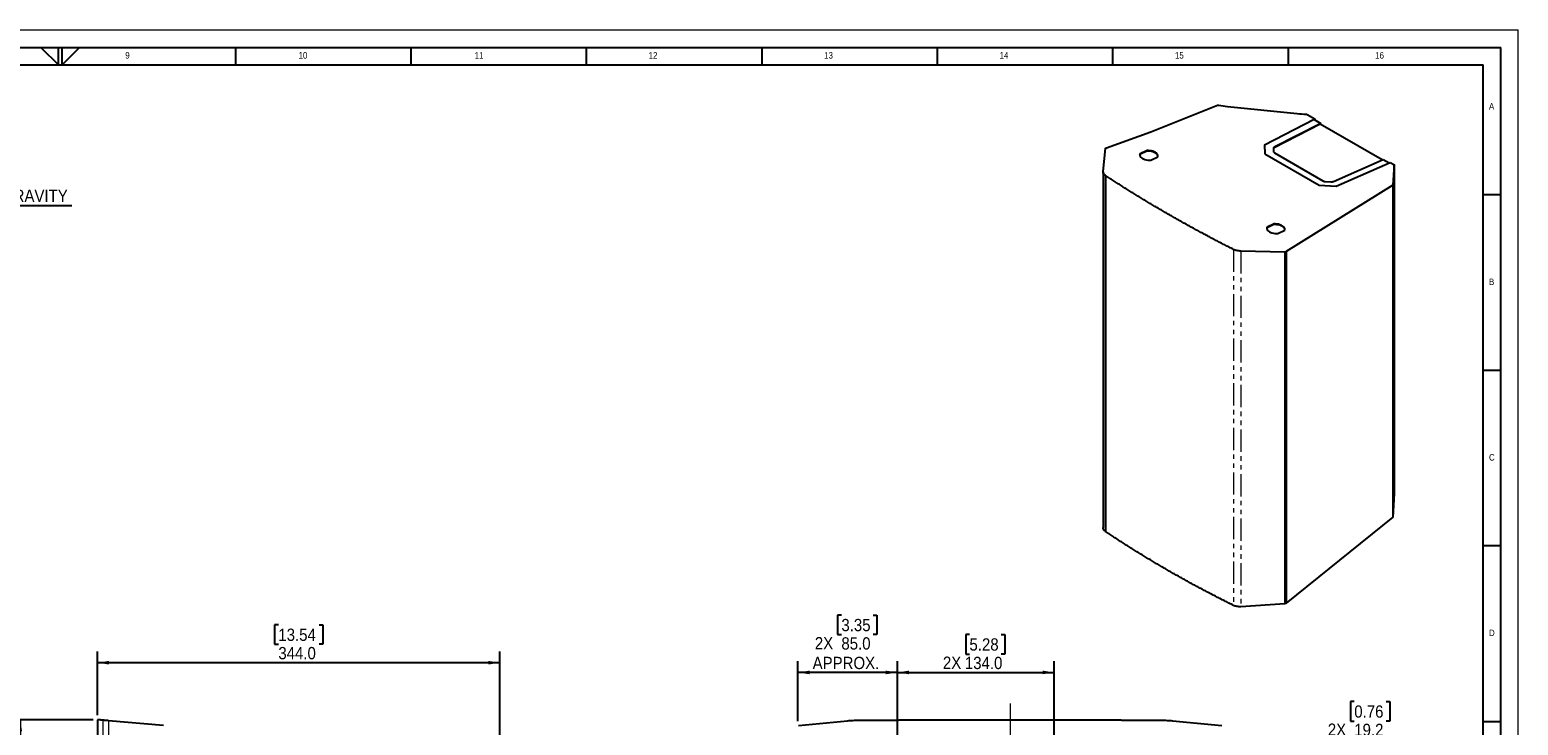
# Model space of a CAD drawing. Header units: millimetres. Extents: x 0 to 2523, y 0 to 1782.
# Tile 8 of 8: x 1250 to 2523, y 1188 to 1782. Entities that reach past the tile are written whole.
import ezdxf

# ---------------------------------------------------------------- set-up
doc = ezdxf.new("R2010")
doc.units = ezdxf.units.MM
doc.header["$LTSCALE"] = 3
doc.linetypes.add('CENTERX2', pattern=[20.32, 12.7, -2.54, 2.54, -2.54])
doc.linetypes.add('PHANTOM', pattern=[12.7, 6.35, -1.27, 1.27, -1.27, 1.27, -1.27])
for name, color, linetype in [('FORMAT', 7, 'Continuous'), ('OUTLINE', 179, 'Continuous'), ('SLD-0', 7, 'Continuous')]:
    doc.layers.add(name, color=color, linetype=linetype)
doc.styles.add('SLDTEXTSTYLE0', font='GOTHIC.TTF', dxfattribs={"width": 0.913})
doc.dimstyles.new('SLDDIMSTYLE0', dxfattribs={"dimtxt": 10.5, "dimasz": 9.906, "dimexe": 0, "dimexo": 0.0625, "dimgap": 2.625, "dimtad": 0, "dimtih": 1, "dimtoh": 1, "dimdec": 1, "dimrnd": 1e-09, "dimzin": 12, "dimdsep": 46, "dimtxsty": 'SLDTEXTSTYLE0', "dimsah": 1, "dimcen": 0.09, "dimadec": 0, "dimazin": 3, "dimtfac": 1, "dimtdec": 1, "dimtofl": 0, "dimtmove": 0, "dimatfit": 3, "dimfxl": 1, "dimfrac": 2, "dimtolj": 1, "dimtzin": 12, "dimarcsym": 0})
doc.dimstyles.new('SLDDIMSTYLE2', dxfattribs={"dimtxt": 10.5, "dimasz": 9.906, "dimexe": 0, "dimexo": 0.0625, "dimgap": 2.625, "dimtad": 0, "dimtih": 1, "dimtoh": 1, "dimdec": 1, "dimrnd": 1e-09, "dimzin": 4, "dimdsep": 46, "dimtxsty": 'SLDTEXTSTYLE0', "dimsah": 1, "dimcen": 0.09, "dimadec": 0, "dimazin": 1, "dimtfac": 1, "dimtdec": 1, "dimtofl": 0, "dimtmove": 0, "dimatfit": 3, "dimfxl": 1, "dimfrac": 2, "dimtolj": 1, "dimtzin": 12, "dimarcsym": 0})
doc.dimstyles.new('SLDDIMSTYLE3', dxfattribs={"dimtxt": 10.5, "dimasz": 9.906, "dimexe": 0, "dimexo": 0.0625, "dimgap": 2.625, "dimtad": 0, "dimtih": 1, "dimtoh": 1, "dimdec": 1, "dimrnd": 1e-09, "dimzin": 12, "dimdsep": 46, "dimtxsty": 'SLDTEXTSTYLE0', "dimsah": 1, "dimcen": 0.09, "dimadec": 0, "dimazin": 3, "dimtfac": 1, "dimtdec": 1, "dimtmove": 0, "dimatfit": 0, "dimfxl": 1, "dimfrac": 2, "dimtolj": 1, "dimtzin": 12, "dimarcsym": 0})

# ---------------------------------------------------------------- blocks, each defined once
blk = doc.blocks.new('_D_8')
at = {"layer": 'SLD-0', "color": 7, "transparency": 16777216}
for p, q in [((1304.5, 1192.4), (1232.8, 1192.4)), ((1242.3, 1192.4), (1242.3, 898.9)), ((1224.9, 896.8), (1221.7, 896.8)), ((1221.7, 896.8), (1221.7, 880.1)), ((1259.8, 896.8), (1263, 896.8)), ((1263, 896.8), (1263, 880.1)), ((1221.7, 880.1), (1224.9, 880.1)), ((1263, 880.1), (1259.8, 880.1)), ((1242.3, 570.9), (1242.3, 864.4)), ((1304.5, 570.9), (1232.8, 570.9))]:
    blk.add_line(p, q, dxfattribs=at)
for points in [[(1242.3, 1192.4), (1240.8, 1182.5), (1243.8, 1182.5)], [(1242.3, 570.9), (1243.8, 580.8), (1240.8, 580.8)]]:
    blk.add_solid(points, dxfattribs=at)
at = {"layer": 'SLD-0', "color": 7, "transparency": 16777216, "char_height": 10.5, "attachment_point": 1, "style": 'SLDTEXTSTYLE0'}
for s, insert in [('24.47', (1224.9, 893.5)), ('621.5', (1224.9, 877.8))]:
    blk.add_mtext(s, dxfattribs=dict(at, insert=insert))
blk = doc.blocks.new('_D_9')
at = {"layer": 'SLD-0', "color": 7, "transparency": 16777216}
for p, q in [((1462.9, 1273.5), (1459.7, 1273.5)), ((1459.7, 1273.5), (1459.7, 1256.9)), ((1497.8, 1273.5), (1501, 1273.5)), ((1501, 1273.5), (1501, 1256.9)), ((1308.3, 1196.2), (1308.3, 1250.7)), ((1459.7, 1256.9), (1462.9, 1256.9)), ((1501, 1256.9), (1497.8, 1256.9)), ((1652.3, 1166.1), (1652.3, 1250.7)), ((1308.3, 1241.2), (1652.3, 1241.2))]:
    blk.add_line(p, q, dxfattribs=at)
for points in [[(1308.3, 1241.2), (1318.2, 1239.6), (1318.2, 1242.7)], [(1652.3, 1241.2), (1642.4, 1242.7), (1642.4, 1239.6)]]:
    blk.add_solid(points, dxfattribs=at)
at = {"layer": 'SLD-0', "color": 7, "transparency": 16777216, "char_height": 10.5, "attachment_point": 1, "style": 'SLDTEXTSTYLE0'}
for s, insert in [('13.54', (1462.9, 1270.3)), ('344.0', (1462.9, 1254.6))]:
    blk.add_mtext(s, dxfattribs=dict(at, insert=insert))
blk = doc.blocks.new('_D_10')
at = {"layer": 'SLD-0', "color": 7, "transparency": 16777216}
for p, q in [((1944.3, 1281.9), (1941.1, 1281.9)), ((1941.1, 1281.9), (1941.1, 1265.2)), ((1971.4, 1281.9), (1974.6, 1281.9)), ((1974.6, 1281.9), (1974.6, 1265.2)), ((1941.1, 1265.2), (1944.3, 1265.2)), ((1974.6, 1265.2), (1971.4, 1265.2)), ((1907.2, 1191.2), (1907.2, 1242.4)), ((1992.2, 1157.4), (1992.2, 1242.4)), ((1992.2, 1232.8), (1907.2, 1232.8))]:
    blk.add_line(p, q, dxfattribs=at)
for points in [[(1907.2, 1232.8), (1917.1, 1231.3), (1917.1, 1234.4)], [(1992.2, 1232.8), (1982.3, 1234.4), (1982.3, 1231.3)]]:
    blk.add_solid(points, dxfattribs=at)
at = {"layer": 'SLD-0', "color": 7, "transparency": 16777216, "char_height": 10.5, "attachment_point": 1, "style": 'SLDTEXTSTYLE0'}
for s, insert in [('3.35', (1944.3, 1278.6)), ('2X', (1921.6, 1263.1)), ('85.0', (1944.3, 1262.9)), ('APPROX.', (1919.7, 1246.2))]:
    blk.add_mtext(s, dxfattribs=dict(at, insert=insert))
blk = doc.blocks.new('_D_11')
at = {"layer": 'SLD-0', "color": 7, "transparency": 16777216}
for p, q in [((2053.8, 1265.2), (2050.6, 1265.2)), ((2050.6, 1265.2), (2050.6, 1248.5)), ((2080.9, 1265.2), (2084.1, 1265.2)), ((2084.1, 1265.2), (2084.1, 1248.5)), ((2050.6, 1248.5), (2053.8, 1248.5)), ((2084.1, 1248.5), (2080.9, 1248.5)), ((1992.2, 1157.4), (1992.2, 1242.4)), ((2126.2, 1157.4), (2126.2, 1242.4)), ((1992.2, 1232.8), (2126.2, 1232.8))]:
    blk.add_line(p, q, dxfattribs=at)
for points in [[(1992.2, 1232.8), (2002.1, 1231.3), (2002.1, 1234.4)], [(2126.2, 1232.8), (2116.3, 1234.4), (2116.3, 1231.3)]]:
    blk.add_solid(points, dxfattribs=at)
at = {"layer": 'SLD-0', "color": 7, "transparency": 16777216, "char_height": 10.5, "attachment_point": 1, "style": 'SLDTEXTSTYLE0'}
for s, insert in [('5.28', (2053.8, 1262)), ('2X', (2031.1, 1246.4)), ('134.0', (2049.9, 1246.2))]:
    blk.add_mtext(s, dxfattribs=dict(at, insert=insert))
blk = doc.blocks.new('_D_13')
at = {"layer": 'SLD-0', "color": 7, "transparency": 16777216}
for p, q in [((2382.8, 1208), (2379.6, 1208)), ((2379.6, 1208), (2379.6, 1191.3)), ((2410, 1208), (2413.2, 1208)), ((2413.2, 1208), (2413.2, 1191.3)), ((2379.6, 1191.3), (2382.8, 1191.3)), ((2413.2, 1191.3), (2410, 1191.3)), ((2422.8, 1175.6), (2353.8, 1175.6)), ((2353.8, 1175.6), (2353.8, 1144.2)), ((2139.4, 1144.2), (2363.3, 1144.2)), ((2139.4, 1125), (2363.3, 1125)), ((2353.8, 1125), (2353.8, 1105.9))]:
    blk.add_line(p, q, dxfattribs=at)
for points in [[(2353.8, 1144.2), (2355.3, 1154.1), (2352.2, 1154.1)], [(2353.8, 1125), (2352.2, 1115.1), (2355.3, 1115.1)]]:
    blk.add_solid(points, dxfattribs=at)
at = {"layer": 'SLD-0', "color": 7, "transparency": 16777216, "char_height": 10.5, "attachment_point": 1, "style": 'SLDTEXTSTYLE0'}
for s, insert in [('0.76', (2382.8, 1204.7)), ('2X', (2360.2, 1189.2)), ('19.2', (2382.8, 1189))]:
    blk.add_mtext(s, dxfattribs=dict(at, insert=insert))
blk = doc.blocks.new('SW_NOTE_0_10')
at = {"layer": 'OUTLINE', "color": 0}
blk.add_line((138.9, 0), (0, 0), dxfattribs=at)
at = {"layer": 'OUTLINE', "color": 0, "insert": (68.5, 13.7), "char_height": 10.5, "attachment_point": 2, "style": 'SLDTEXTSTYLE0'}
blk.add_mtext('CENTER OF GRAVITY', dxfattribs=at)

msp = doc.modelspace()

# ---------------------------------------------------------------- linework, layer by layer
at = {"color": 7, "linetype": 'Continuous', "lineweight": 18}
for p in [(0, 1782), (2523, 0)]:
    msp.add_line(p, (2523, 1782), dxfattribs=at)
at = {"color": 7, "linetype": 'Continuous', "lineweight": 25}
for p, q in [((2208.82, 1694.86), (2265.78, 1717.62)), ((2274.43, 1716.57), (2333.97, 1710.39)), ((2305.95, 1683.75), (2349.06, 1705.92)), ((2342.49, 1709.72), (2349.06, 1705.92)), ((2348.65, 1705.67), (2349.06, 1705.92)), ((2348.65, 1705.22), (2348.65, 1705.67)), ((2349.06, 1705.92), (2349.06, 1705.43)), ((2349.06, 1704.98), (2349.06, 1705.43)), ((2170.88, 1681.17), (2208.82, 1694.86)), ((2348.65, 1705.22), (2305.97, 1683.27)), ((2353.76, 1701.33), (2314.34, 1681.06)), ((2354.17, 1702.03), (2314.38, 1681.57)), ((2348.65, 1705.22), (2354.17, 1702.03)), ((2353.76, 1701.78), (2354.17, 1702.03)), ((2353.76, 1701.33), (2353.76, 1701.78)), ((2406.66, 1670.79), (2353.76, 1701.33)), ((2354.17, 1701.1), (2354.17, 1702.03)), ((2168.02, 1660.86), (2170.02, 1680.66)), ((2170.16, 1680.84), (2170.42, 1680.99)), ((2170.42, 1680.99), (2170.88, 1681.17)), ((2305.95, 1683.75), (2306.23, 1676.03)), ((2313.69, 1680.63), (2313.67, 1680.52)), ((2313.67, 1680.52), (2313.76, 1677.98)), ((2314.34, 1681.06), (2314.38, 1681.57)), ((2199.61, 1675.41), (2199.49, 1675)), ((2205.57, 1678.25), (2199.61, 1675.41)), ((2199.61, 1675.41), (2199.65, 1675.92)), ((2205.61, 1678.76), (2199.65, 1675.92)), ((2205.57, 1678.25), (2205.61, 1678.76)), ((2208.81, 1670.63), (2214.77, 1673.47)), ((2306.23, 1676.03), (2352.7, 1649.21)), ((2314.56, 1676.83), (2355.94, 1652.94)), ((2364.92, 1652.39), (2407.59, 1671.2)), ((2367.31, 1648.32), (2413.54, 1668.7)), ((2407.59, 1671.2), (2412.62, 1668.29)), ((2413.54, 1668.7), (2416.72, 1666.87)), ((2168.01, 1660.61), (2168.01, 1356.72)), ((2170.17, 1657.46), (2170.17, 1353.28)), ((2416.89, 1666.62), (2415.77, 1649.35)), ((2416.89, 1385.69), (2416.89, 1666.63)), ((2416.89, 1666.62), (2416.89, 1385.68)), ((2415.65, 1649.17), (2324.63, 1592.41)), ((2352.7, 1649.21), (2367.31, 1648.32)), ((2358.05, 1652.41), (2362.86, 1652.12)), ((2415.65, 1649.17), (2415.65, 1365.45)), ((2415.77, 1649.35), (2415.77, 1365.66)), ((2308.22, 1612.71), (2308.1, 1612.3)), ((2314.18, 1615.55), (2308.22, 1612.71)), ((2308.22, 1612.71), (2308.26, 1613.22)), ((2314.22, 1616.06), (2308.26, 1613.22)), ((2314.18, 1615.55), (2314.22, 1616.06)), ((2317.42, 1607.93), (2323.39, 1610.77)), ((2323.58, 1592.01), (2285.8, 1592.87)), ((2323.58, 1592.01), (2323.58, 1291.37)), ((2324.25, 1592.19), (2323.94, 1592.07)), ((2323.94, 1592.07), (2323.94, 1291.47)), ((2324.63, 1592.41), (2324.25, 1592.19)), ((2324.25, 1592.19), (2324.25, 1291.63)), ((2324.63, 1592.41), (2324.63, 1291.92)), ((2416.89, 1385.68), (2415.77, 1365.66)), ((2415.65, 1365.45), (2324.63, 1291.92)), ((2323.58, 1291.37), (2285.8, 1289.01)), ((2324.25, 1291.63), (2323.94, 1291.47)), ((2324.63, 1291.92), (2324.25, 1291.63)), ((1364.6, 1187.5), (1317.71, 1191.6)), ((1907.5, 1187.5), (1949.67, 1191.6)), ((2227.28, 1191.6), (2269.45, 1187.5))]:
    msp.add_line(p, q, dxfattribs=at)
at = {"color": 8, "linetype": 'Continuous', "lineweight": 25}
msp.add_line((2348.67, 1705.21), (2349.06, 1705.43), dxfattribs=at)
at = {"linetype": 'PHANTOM', "lineweight": 18}
for p, q in [((2279.56, 1594.31), (2279.56, 1290.12)), ((2285.8, 1592.87), (2285.8, 1289.01)), ((1312.88, 1192.02), (1312.88, 571.14)), ((1317.71, 1191.6), (1317.71, 571.39))]:
    msp.add_line(p, q, dxfattribs=at)
at = {"linetype": 'Continuous', "lineweight": 25}
msp.add_line((1308.32, 1192.42), (1308.32, 570.9), dxfattribs=at)
at = {"color": 7, "linetype": 'Continuous', "lineweight": 25, "flags": 128}
for points in [[(2199.65, 1675.92), (2199.49, 1675.26), (2199.55, 1674.58), (2199.81, 1673.91), (2200.28, 1673.26), (2200.93, 1672.65), (2201.76, 1672.1), (2202.73, 1671.61), (2203.83, 1671.21), (2205.02, 1670.9), (2206.27, 1670.7), (2207.54, 1670.61), (2208.81, 1670.63)], [(2214.9, 1673.88), (2214.84, 1674.29), (2214.57, 1674.96), (2214.11, 1675.61), (2213.45, 1676.22), (2212.63, 1676.78), (2211.65, 1677.26), (2210.55, 1677.66), (2209.36, 1677.97), (2208.11, 1678.17), (2206.84, 1678.27), (2205.57, 1678.25)], [(2214.77, 1673.47), (2214.93, 1674.13), (2214.87, 1674.8), (2214.61, 1675.47), (2214.14, 1676.12), (2213.49, 1676.73), (2212.66, 1677.29), (2211.69, 1677.77), (2210.59, 1678.17), (2209.4, 1678.48), (2208.15, 1678.68), (2206.88, 1678.77), (2205.61, 1678.76)], [(2308.26, 1613.22), (2308.1, 1612.56), (2308.16, 1611.88), (2308.42, 1611.21), (2308.89, 1610.56), (2309.54, 1609.95), (2310.37, 1609.39), (2311.35, 1608.91), (2312.44, 1608.51), (2313.63, 1608.2), (2314.88, 1608), (2316.16, 1607.91), (2317.42, 1607.93)], [(2323.51, 1611.18), (2323.45, 1611.59), (2323.19, 1612.26), (2322.72, 1612.91), (2322.06, 1613.52), (2321.24, 1614.08), (2320.26, 1614.56), (2319.16, 1614.96), (2317.98, 1615.27), (2316.73, 1615.47), (2315.45, 1615.57), (2314.18, 1615.55)], [(2323.39, 1610.77), (2323.54, 1611.43), (2323.49, 1612.1), (2323.22, 1612.77), (2322.76, 1613.42), (2322.1, 1614.03), (2321.27, 1614.59), (2320.3, 1615.07), (2319.2, 1615.47), (2318.01, 1615.78), (2316.76, 1615.98), (2315.49, 1616.07), (2314.22, 1616.06)]]:
    msp.add_lwpolyline(points, dxfattribs=at)
at = {"color": 7, "linetype": 'Continuous', "lineweight": 25}
for points, knots in [([(2265.78, 1717.62), (2265.93, 1717.67), (2266.11, 1717.71), (2266.5, 1717.74), (2266.7, 1717.73), (2266.88, 1717.69)], [0, 0, 0, 0, 0.5, 0.5, 1, 1, 1, 1]), ([(2341.56, 1709.95), (2341.72, 1709.94), (2341.9, 1709.92), (2342.22, 1709.84), (2342.37, 1709.78), (2342.49, 1709.72)], [0, 0, 0, 0, 0.5, 0.5, 1, 1, 1, 1]), ([(2170.02, 1680.66), (2170.03, 1680.69), (2170.04, 1680.73), (2170.09, 1680.79), (2170.12, 1680.82), (2170.16, 1680.84)], [0, 0, 0, 0, 0.5, 0.5, 1, 1, 1, 1]), ([(2314.38, 1681.57), (2314.13, 1681.41), (2313.8, 1681.19), (2313.76, 1680.91), (2313.74, 1680.83)], [0, 0, 0, 0, 0.7417034, 1, 1, 1, 1]), ([(2313.76, 1677.98), (2313.77, 1677.76), (2313.84, 1677.54), (2314.11, 1677.15), (2314.31, 1676.97), (2314.56, 1676.83)], [0, 0, 0, 0, 0.5, 0.5, 1, 1, 1, 1]), ([(2170.17, 1657.46), (2169.81, 1657.7), (2169.48, 1657.96), (2168.91, 1658.5), (2168.67, 1658.79), (2168.3, 1659.37), (2168.17, 1659.67), (2168.02, 1660.27), (2167.99, 1660.57), (2168.02, 1660.86)], [0, 0, 0, 0, 0.25, 0.25, 0.5, 0.5, 0.75, 0.75, 1, 1, 1, 1]), ([(2222.93, 1624.96), (2222.34, 1625.3), (2221.16, 1625.98), (2219.4, 1627.01), (2217.65, 1628.03), (2215.9, 1629.06), (2214.15, 1630.09), (2212.4, 1631.12), (2210.66, 1632.15), (2208.93, 1633.18), (2207.2, 1634.22), (2205.47, 1635.25), (2203.75, 1636.29), (2202.03, 1637.33), (2200.31, 1638.38), (2198.6, 1639.42), (2196.9, 1640.47), (2195.19, 1641.52), (2193.5, 1642.57), (2191.8, 1643.62), (2190.11, 1644.67), (2188.43, 1645.73), (2186.74, 1646.79), (2185.07, 1647.85), (2183.39, 1648.91), (2181.73, 1649.97), (2180.06, 1651.04), (2178.4, 1652.1), (2176.75, 1653.17), (2175.09, 1654.24), (2173.45, 1655.31), (2171.8, 1656.38), (2170.71, 1657.1), (2170.17, 1657.46)], [0, 0, 0, 0, 0.0322633, 0.0645263, 0.096789, 0.1290513, 0.1613132, 0.1935749, 0.2258361, 0.2580971, 0.2903576, 0.3226179, 0.3548777, 0.3871372, 0.4193964, 0.4516552, 0.4839137, 0.5161718, 0.5484295, 0.5806869, 0.6129439, 0.6452006, 0.6774569, 0.7097128, 0.7419684, 0.7742236, 0.8064785, 0.838733, 0.8709871, 0.9032409, 0.9354943, 0.9677473, 1, 1, 1, 1]), ([(2416.72, 1666.87), (2416.77, 1666.83), (2416.82, 1666.79), (2416.88, 1666.71), (2416.89, 1666.66), (2416.89, 1666.62)], [0, 0, 0, 0, 0.5, 0.5, 1, 1, 1, 1]), ([(2355.94, 1652.94), (2356.19, 1652.8), (2356.5, 1652.68), (2357.22, 1652.5), (2357.63, 1652.44), (2358.05, 1652.41)], [0, 0, 0, 0, 0.5, 0.5, 1, 1, 1, 1]), ([(2362.86, 1652.12), (2363.26, 1652.1), (2363.65, 1652.11), (2364.36, 1652.2), (2364.67, 1652.28), (2364.92, 1652.39)], [0, 0, 0, 0, 0.5, 0.5, 1, 1, 1, 1]), ([(2415.77, 1649.35), (2415.77, 1649.32), (2415.76, 1649.29), (2415.72, 1649.22), (2415.68, 1649.2), (2415.65, 1649.17)], [0, 0, 0, 0, 0.5, 0.5, 1, 1, 1, 1]), ([(2279.56, 1594.31), (2278.93, 1594.63), (2277.67, 1595.27), (2275.79, 1596.23), (2273.92, 1597.19), (2272.04, 1598.16), (2270.18, 1599.12), (2268.31, 1600.09), (2266.45, 1601.06), (2264.59, 1602.03), (2262.74, 1603.01), (2260.89, 1603.99), (2259.04, 1604.96), (2257.2, 1605.95), (2255.36, 1606.93), (2253.52, 1607.91), (2251.69, 1608.9), (2249.87, 1609.89), (2248.04, 1610.88), (2246.22, 1611.87), (2244.41, 1612.87), (2242.6, 1613.87), (2240.79, 1614.87), (2238.98, 1615.87), (2237.18, 1616.87), (2235.39, 1617.87), (2233.6, 1618.88), (2231.81, 1619.89), (2230.02, 1620.9), (2228.24, 1621.91), (2226.47, 1622.93), (2224.7, 1623.95), (2223.52, 1624.62), (2222.93, 1624.96)], [0, 0, 0, 0, 0.0322527, 0.0645057, 0.0967591, 0.1290129, 0.161267, 0.1935215, 0.2257764, 0.2580316, 0.2902872, 0.3225431, 0.3547994, 0.3870561, 0.4193131, 0.4515705, 0.4838282, 0.5160863, 0.5483448, 0.5806036, 0.6128628, 0.6451223, 0.6773821, 0.7096424, 0.7419029, 0.7741639, 0.8064251, 0.8386868, 0.8709487, 0.903211, 0.9354737, 0.9677367, 1, 1, 1, 1]), ([(2285.8, 1592.87), (2285.25, 1592.88), (2284.69, 1592.92), (2283.57, 1593.06), (2283.01, 1593.15), (2281.93, 1593.4), (2281.41, 1593.56), (2280.43, 1593.9), (2279.97, 1594.1), (2279.56, 1594.31)], [0, 0, 0, 0, 0.25, 0.25, 0.5, 0.5, 0.75, 0.75, 1, 1, 1, 1]), ([(2323.94, 1592.07), (2323.89, 1592.05), (2323.83, 1592.03), (2323.71, 1592.01), (2323.65, 1592.01), (2323.58, 1592.01)], [0, 0, 0, 0, 0.5, 0.5, 1, 1, 1, 1]), ([(2415.77, 1365.66), (2415.77, 1365.63), (2415.76, 1365.59), (2415.72, 1365.51), (2415.68, 1365.48), (2415.65, 1365.45)], [0, 0, 0, 0, 0.5, 0.5, 1, 1, 1, 1]), ([(2170.17, 1353.28), (2169.79, 1353.57), (2169.01, 1354.15), (2168.36, 1355.14), (2168.04, 1356.01), (2168.04, 1356.52), (2168.04, 1356.72)], [0, 0, 0, 0, 0.2982037, 0.6019482, 0.8401221, 1, 1, 1, 1]), ([(2222.93, 1320.47), (2222.32, 1320.82), (2221.1, 1321.52), (2219.29, 1322.58), (2217.47, 1323.64), (2215.66, 1324.7), (2213.86, 1325.77), (2212.06, 1326.84), (2210.26, 1327.91), (2208.47, 1328.98), (2206.68, 1330.06), (2204.9, 1331.14), (2203.12, 1332.22), (2201.34, 1333.3), (2199.57, 1334.39), (2197.81, 1335.48), (2195.53, 1336.89), (2192.75, 1338.63), (2189.48, 1340.69), (2186.22, 1342.77), (2182.97, 1344.85), (2179.75, 1346.94), (2176.54, 1349.04), (2173.34, 1351.15), (2171.23, 1352.57), (2170.17, 1353.28)], [0, 0, 0, 0, 0.0333431, 0.0666843, 0.1000236, 0.1333612, 0.1666974, 0.2000323, 0.2333661, 0.266699, 0.3000312, 0.3333629, 0.3666942, 0.4000254, 0.4333565, 0.4666879, 0.5000197, 0.5625434, 0.6250571, 0.6875622, 0.7500598, 0.8125511, 0.8750374, 0.93752, 1, 1, 1, 1]), ([(2279.56, 1290.12), (2278.91, 1290.45), (2277.61, 1291.09), (2275.67, 1292.07), (2273.73, 1293.04), (2271.8, 1294.02), (2269.86, 1295), (2267.94, 1295.99), (2266.02, 1296.97), (2264.1, 1297.96), (2262.18, 1298.96), (2260.27, 1299.95), (2258.36, 1300.95), (2256.46, 1301.95), (2254.56, 1302.96), (2252.67, 1303.97), (2250.22, 1305.27), (2247.24, 1306.88), (2243.72, 1308.79), (2240.22, 1310.71), (2236.73, 1312.64), (2233.26, 1314.58), (2229.8, 1316.53), (2226.36, 1318.49), (2224.07, 1319.81), (2222.93, 1320.47)], [0, 0, 0, 0, 0.0333245, 0.0666497, 0.0999757, 0.1333027, 0.1666309, 0.1999604, 0.2332916, 0.2666245, 0.2999593, 0.3332963, 0.3666356, 0.3999774, 0.4333219, 0.4666692, 0.5000197, 0.5625106, 0.625001, 0.687492, 0.7499849, 0.8124809, 0.8749813, 0.9374873, 1, 1, 1, 1]), ([(2285.8, 1289.01), (2285.25, 1288.98), (2284.69, 1288.97), (2283.57, 1289.03), (2283.01, 1289.1), (2281.93, 1289.29), (2281.41, 1289.42), (2280.43, 1289.73), (2279.97, 1289.92), (2279.56, 1290.12)], [0, 0, 0, 0, 0.25, 0.25, 0.5, 0.5, 0.75, 0.75, 1, 1, 1, 1]), ([(2323.94, 1291.47), (2323.89, 1291.44), (2323.83, 1291.42), (2323.71, 1291.38), (2323.65, 1291.37), (2323.58, 1291.37)], [0, 0, 0, 0, 0.5, 0.5, 1, 1, 1, 1]), ([(1312.88, 1192.02), (1312.78, 1192.03), (1312.59, 1192.05), (1312.31, 1192.07), (1312.04, 1192.1), (1311.78, 1192.12), (1311.53, 1192.14), (1311.28, 1192.16), (1311.05, 1192.18), (1310.83, 1192.2), (1310.62, 1192.22), (1310.41, 1192.24), (1310.22, 1192.26), (1310.03, 1192.27), (1309.86, 1192.29), (1309.69, 1192.3), (1309.53, 1192.32), (1309.39, 1192.33), (1309.25, 1192.34), (1309.12, 1192.35), (1309, 1192.36), (1308.89, 1192.37), (1308.79, 1192.38), (1308.7, 1192.39), (1308.62, 1192.4), (1308.55, 1192.4), (1308.49, 1192.41), (1308.44, 1192.41), (1308.4, 1192.42), (1308.36, 1192.42), (1308.34, 1192.42), (1308.32, 1192.42), (1308.32, 1192.42), (1308.32, 1192.42)], [0, 0, 0, 0, 0.0322527, 0.0645057, 0.0967591, 0.1290129, 0.161267, 0.1935215, 0.2257764, 0.2580316, 0.2902872, 0.3225431, 0.3547994, 0.3870561, 0.4193131, 0.4515705, 0.4838282, 0.5160863, 0.5483448, 0.5806036, 0.6128628, 0.6451223, 0.6773821, 0.7096424, 0.7419029, 0.7741639, 0.8064251, 0.8386868, 0.8709487, 0.903211, 0.9354737, 0.9677367, 1, 1, 1, 1]), ([(1317.71, 1191.6), (1317.03, 1191.66), (1316.39, 1191.72), (1315.25, 1191.82), (1314.75, 1191.86), (1313.92, 1191.93), (1313.58, 1191.96), (1313.1, 1192), (1312.95, 1192.02), (1312.88, 1192.02)], [0, 0, 0, 0, 0.25, 0.25, 0.5, 0.5, 0.75, 0.75, 1, 1, 1, 1]), ([(1949.67, 1191.6), (1950.28, 1191.66), (1950.97, 1191.72), (1952.47, 1191.82), (1953.29, 1191.86), (1955, 1191.93), (1955.89, 1191.96), (1957.71, 1192), (1958.64, 1192.02), (1959.55, 1192.02)], [0, 0, 0, 0, 0.25, 0.25, 0.5, 0.5, 0.75, 0.75, 1, 1, 1, 1]), ([(1959.55, 1192.02), (1960.94, 1192.03), (1963.7, 1192.05), (1967.86, 1192.07), (1972.01, 1192.1), (1976.16, 1192.12), (1980.32, 1192.14), (1984.47, 1192.16), (1988.63, 1192.18), (1992.78, 1192.2), (1996.94, 1192.22), (2001.1, 1192.24), (2005.25, 1192.26), (2009.41, 1192.27), (2013.57, 1192.29), (2017.73, 1192.3), (2021.89, 1192.32), (2026.05, 1192.33), (2030.21, 1192.34), (2034.37, 1192.35), (2038.53, 1192.36), (2042.69, 1192.37), (2046.85, 1192.38), (2051.01, 1192.39), (2055.17, 1192.4), (2059.34, 1192.4), (2063.5, 1192.41), (2067.66, 1192.41), (2071.82, 1192.42), (2075.98, 1192.42), (2080.15, 1192.42), (2084.31, 1192.42), (2087.09, 1192.42), (2088.47, 1192.42)], [0, 0, 0, 0, 0.0322527, 0.0645057, 0.0967591, 0.1290129, 0.161267, 0.1935215, 0.2257764, 0.2580316, 0.2902872, 0.3225431, 0.3547994, 0.3870561, 0.4193131, 0.4515705, 0.4838282, 0.5160863, 0.5483448, 0.5806036, 0.6128628, 0.6451223, 0.6773821, 0.7096424, 0.7419029, 0.7741639, 0.8064251, 0.8386868, 0.8709487, 0.903211, 0.9354737, 0.9677367, 1, 1, 1, 1]), ([(2088.47, 1192.42), (2089.86, 1192.42), (2092.64, 1192.42), (2096.8, 1192.42), (2100.96, 1192.42), (2105.12, 1192.42), (2109.29, 1192.41), (2113.45, 1192.41), (2117.61, 1192.4), (2121.77, 1192.4), (2125.93, 1192.39), (2130.1, 1192.38), (2134.26, 1192.37), (2138.42, 1192.36), (2142.58, 1192.35), (2146.74, 1192.34), (2150.9, 1192.33), (2155.06, 1192.32), (2159.22, 1192.3), (2163.38, 1192.29), (2167.53, 1192.27), (2171.69, 1192.26), (2175.85, 1192.24), (2180.01, 1192.22), (2184.16, 1192.2), (2188.32, 1192.18), (2192.47, 1192.16), (2196.63, 1192.14), (2200.78, 1192.12), (2204.94, 1192.1), (2209.09, 1192.07), (2213.24, 1192.05), (2216.01, 1192.03), (2217.39, 1192.02)], [0, 0, 0, 0, 0.0322633, 0.0645263, 0.096789, 0.1290513, 0.1613132, 0.1935749, 0.2258361, 0.2580971, 0.2903576, 0.3226179, 0.3548777, 0.3871372, 0.4193964, 0.4516552, 0.4839137, 0.5161718, 0.5484295, 0.5806869, 0.6129439, 0.6452006, 0.6774569, 0.7097128, 0.7419684, 0.7742236, 0.8064785, 0.838733, 0.8709871, 0.9032409, 0.9354943, 0.9677473, 1, 1, 1, 1]), ([(2217.39, 1192.02), (2218.31, 1192.02), (2219.23, 1192), (2221.05, 1191.96), (2221.95, 1191.93), (2223.66, 1191.86), (2224.47, 1191.82), (2225.97, 1191.72), (2226.66, 1191.66), (2227.28, 1191.6)], [0, 0, 0, 0, 0.25, 0.25, 0.5, 0.5, 0.75, 0.75, 1, 1, 1, 1])]:
    msp.add_open_spline(points, degree=3, knots=knots, dxfattribs=at)
for points in [[(2266.88, 1717.69), (2269.35, 1717.21), (2271.88, 1716.83), (2274.43, 1716.57)], [(2333.97, 1710.39), (2336.49, 1710.13), (2339.03, 1709.98), (2341.56, 1709.95)], [(2314.34, 1681.06), (2314.08, 1680.92), (2313.88, 1680.75), (2313.76, 1680.54)]]:
    msp.add_open_spline(points, degree=3, dxfattribs=at)
at = {"layer": 'FORMAT'}
for p, q in [((45, 1767), (2508, 1767)), ((1259.9, 1767), (1275, 1752)), ((1275, 1752), (1275, 1767)), ((1278, 1752), (1278, 1767)), ((1293.03, 1767), (1278, 1752)), ((1426.5, 1752), (1426.5, 1767)), ((1576.5, 1752), (1576.5, 1767)), ((1726.5, 1752), (1726.5, 1767)), ((1876.5, 1752), (1876.5, 1767)), ((2026.5, 1752), (2026.5, 1767)), ((2176.5, 1752), (2176.5, 1767)), ((2326.5, 1752), (2326.5, 1767)), ((2508, 15), (2508, 1767)), ((60, 1752), (2493, 1752)), ((2493, 30), (2493, 1752)), ((2508, 1641), (2493, 1641)), ((2493, 1491), (2508, 1491)), ((2508, 1341), (2493, 1341)), ((2493, 1191), (2508, 1191))]:
    msp.add_line(p, q, dxfattribs=at)
at = {"layer": 'SLD-0', "color": 7, "linetype": 'CENTERX2', "lineweight": 18}
msp.add_line((2088.47, 1206.35), (2088.47, 554.92), dxfattribs=at)

# ---------------------------------------------------------------- block references
at = {"layer": 'OUTLINE', "color": 7}
msp.add_blockref('SW_NOTE_0_10', (1147.41, 1631.69), dxfattribs=at)

# ---------------------------------------------------------------- texts
at = {"layer": 'FORMAT', "attachment_point": 1, "style": 'SLDTEXTSTYLE0'}
for s, insert, char_height in [('9', (1332.03, 1762.94), 5.56), ('10', (1480.16, 1762.94), 5.556), ('11', (1630.78, 1762.94), 5.556), ('12', (1779.53, 1762.94), 5.556), ('13', (1929.53, 1762.94), 5.556), ('14', (2079.53, 1762.94), 5.556), ('15', (2229.53, 1762.94), 5.556), ('16', (2400.64, 1762.94), 5.556), ('A', (2498, 1719.44), 5.56), ('B', (2498, 1569.44), 5.56), ('C', (2498, 1419.44), 5.56), ('D', (2498, 1269.44), 5.56)]:
    msp.add_mtext(s, dxfattribs=dict(at, insert=insert, char_height=char_height))

# ---------------------------------------------------------------- dimensions: what is measured, and where the dimension line sits
at = {"layer": 'SLD-0', "color": 7}
dim = msp.add_linear_dim(base=(1652.34, 1258.42), p1=(1308.32, 1192.42), p2=(1652.34, 1162.32), dimstyle='SLDDIMSTYLE2', dxfattribs=at)
dim.commit()
dim.dimension.update_dxf_attribs({"geometry": '_D_9', "text_midpoint": (1480.33, 1258.42), "dimtype": 160})
for base, p2, text, picture, middle in [((1907.19, 1258.42), (1907.19, 1187.39), '2X<>\\PAPPROX.', '_D_10', (1949.7, 1258.42)), ((2126.21, 1250.09), (2126.21, 1153.58), '2X<>', '_D_11', (2059.21, 1250.09))]:
    dim = msp.add_linear_dim(base=base, p1=(1992.21, 1153.58), p2=p2, text=text, dimstyle='SLDDIMSTYLE2', dxfattribs=at)
    dim.commit()
    dim.dimension.update_dxf_attribs({"geometry": picture, "text_midpoint": middle, "dimtype": 160})
dim = msp.add_linear_dim(base=(2353.76, 1125), p1=(2135.59, 1144.2), p2=(2135.59, 1125), angle=90, text='2X<>', dimstyle='SLDDIMSTYLE3', dxfattribs=at)
dim.commit()
dim.dimension.update_dxf_attribs({"geometry": '_D_13', "text_midpoint": (2353.76, 1192.84), "dimtype": 160})
dim = msp.add_linear_dim(base=(1242.32, 570.9), p1=(1308.32, 1192.42), p2=(1308.32, 570.9), angle=90, dimstyle='SLDDIMSTYLE0', dxfattribs=at)
dim.commit()
dim.dimension.update_dxf_attribs({"geometry": '_D_8', "text_midpoint": (1242.32, 881.66), "dimtype": 160})

doc.saveas('drawing.dxf')
